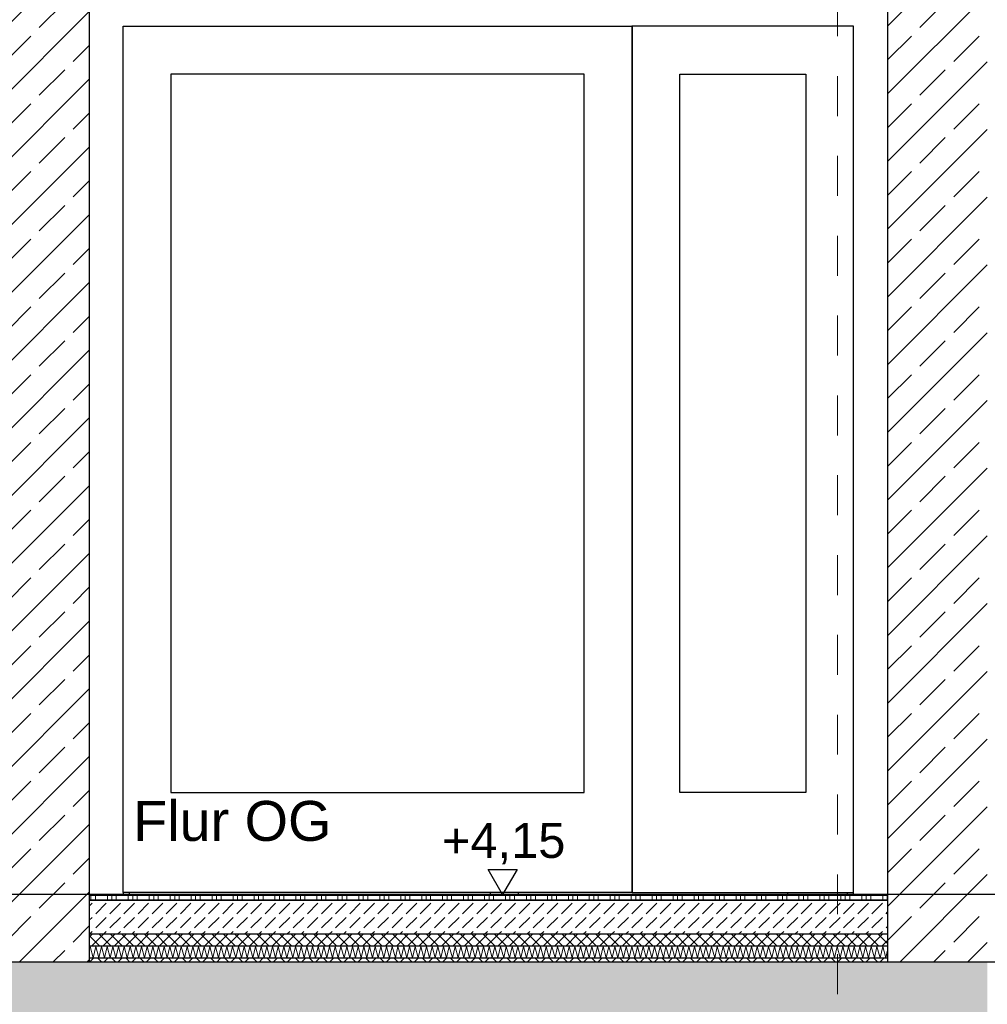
# Model space of a CAD drawing. Header units: metres. Extents: x -27.8 to 39.4, y -22.2 to 2.8.
# Tile 59 of 80: x 13.9 to 16.3, y -6.3 to -3.8. Entities that reach past the tile are written whole.
import ezdxf

# ---------------------------------------------------------------- set-up
doc = ezdxf.new("R2010")
doc.units = ezdxf.units.M
doc.header["$LTSCALE"] = 0.4
doc.header["$MEASUREMENT"] = 0
doc.linetypes.add('Raster', pattern=[0.2, 0.1, -0.05, 0, -0.05])
doc.layers.get('0').update_dxf_attribs({"color": 8, "lineweight": 9})
doc.layers.get('Defpoints').update_dxf_attribs({"color": 8, "lineweight": 9})
for name, color, linetype in [('Neubau_A-Decken', 8, 'Continuous'), ('Neubau_A-STB Wände', 8, 'Continuous'), ('Neubau_A-Stützen', 8, 'Continuous'), ('Neubau_A-TB Wände', 8, 'Continuous'), ('Neubau_B-Bodenaufbau', 8, 'Continuous'), ('Neubau_R-Konstruktionsraster gross', 33, 'Continuous'), ('Neubau_T-Bemaßung', 8, 'Continuous'), ('Neubau_T-Text', 8, 'Continuous')]:
    doc.layers.add(name, color=color, linetype=linetype)
doc.styles.add('ERSTELLTER_STIL_2', font='arial.ttf')
doc.dimstyles.new('ERSTELLTER_STIL__1', dxfattribs={"dimtxt": 0.0875, "dimasz": 0.059375, "dimexe": 0.18, "dimexo": 0.0625, "dimgap": 0, "dimtad": 1, "dimzin": 0, "dimdsep": 46, "dimtxsty": 'ERSTELLTER_STIL_2', "dimblk": 'ARROWHEAD_6', "dimblk1": 'ARROWHEAD_6', "dimblk2": 'ARROWHEAD_6', "dimcen": 0.09, "dimclrd": 7, "dimclre": 7, "dimclrt": 7, "dimazin": 0, "dimtfac": 1, "dimtdec": 4, "dimtmove": 0, "dimatfit": 3, "dimfxl": 1, "dimtolj": 1, "dimtzin": 0, "dimarcsym": 0})
pattern_1 = [(45, (388.31789, -10.175), (-0.084852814, 0.084852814), []), (45, (388.27546, -10.13257), (-0.084852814, 0.084852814), [0.09, -0.03])]

# ---------------------------------------------------------------- blocks, each defined once
blk = doc.blocks.new('ARROWHEAD_6')
at = {"color": 0, "linetype": 'Continuous', "lineweight": 0}
for p, q in [((-0.5, -0.5), (0.5, 0.5)), ((0, 0), (-1, 0))]:
    blk.add_line(p, q, dxfattribs=at)
blk = doc.blocks.new('*D387')
at = {"layer": 'Defpoints', "color": 0, "linetype": 'Continuous', "transparency": 16777216}
for p in [(11.1831, -6.195), (23.73, -6.195), (23.73, -6.495)]:
    blk.add_point(p, dxfattribs=at)
at = {"layer": 'Neubau_T-Bemaßung', "linetype": 'Continuous', "lineweight": -2, "transparency": 16777216}
for p, q in [((11.1831, -6.1356), (11.1831, -6.0763)), ((23.6675, -6.195), (11.0031, -6.195)), ((11.1831, -6.195), (11.1831, -6.2317)), ((11.1831, -6.495), (11.1831, -6.4586)), ((23.6675, -6.495), (11.0031, -6.495)), ((11.1831, -6.5544), (11.1831, -6.6138))]:
    blk.add_line(p, q, dxfattribs=at)
at = {"layer": 'Neubau_T-Bemaßung', "linetype": 'Continuous', "lineweight": -2, "transparency": 16777216, "xscale": 0.059375, "yscale": 0.059375, "zscale": 0.059375}
for p, rotation in [((11.1831, -6.195), 270), ((11.1831, -6.495), 90)]:
    blk.add_blockref('ARROWHEAD_6', p, dxfattribs=dict(at, rotation=rotation))
at = {"layer": 'Neubau_T-Bemaßung', "linetype": 'Continuous', "transparency": 16777216, "insert": (11.1831, -6.3451), "char_height": 0.0875, "attachment_point": 5, "rotation": 90, "style": 'ERSTELLTER_STIL_2'}
blk.add_mtext('\\A1;0.30', dxfattribs=at)
blk = doc.blocks.new('*D388')
at = {"layer": 'Defpoints', "color": 0, "linetype": 'Continuous', "transparency": 16777216}
for p in [(11.0695, -6.025), (33.092, -6.025), (23.73, -6.195)]:
    blk.add_point(p, dxfattribs=at)
at = {"layer": 'Neubau_T-Bemaßung', "linetype": 'Continuous', "lineweight": -2, "transparency": 16777216}
for p, q in [((11.0695, -6.025), (11.0695, -5.9272)), ((33.0295, -6.025), (10.8895, -6.025)), ((11.0695, -6.1356), (11.0695, -6.0844)), ((23.6675, -6.195), (10.8895, -6.195))]:
    blk.add_line(p, q, dxfattribs=at)
at = {"layer": 'Neubau_T-Bemaßung', "linetype": 'Continuous', "lineweight": -2, "transparency": 16777216, "xscale": 0.059375, "yscale": 0.059375, "zscale": 0.059375}
for p, rotation in [((11.0695, -6.025), 90), ((11.0695, -6.195), 270)]:
    blk.add_blockref('ARROWHEAD_6', p, dxfattribs=dict(at, rotation=rotation))
at = {"layer": 'Neubau_T-Bemaßung', "linetype": 'Continuous', "transparency": 16777216, "insert": (11.1831, -5.9272), "char_height": 0.0875, "attachment_point": 5, "rotation": 90, "style": 'ERSTELLTER_STIL_2'}
blk.add_mtext('\\A1;0.17', dxfattribs=at)
blk = doc.blocks.new('*D389')
at = {"layer": 'Defpoints', "color": 0, "linetype": 'Continuous', "transparency": 16777216}
for p in [(10.98, -3.525), (11.1831, -3.525), (33.092, -6.025)]:
    blk.add_point(p, dxfattribs=at)
at = {"layer": 'Neubau_T-Bemaßung', "linetype": 'Continuous', "lineweight": -2, "transparency": 16777216}
for p, q in [((11.0425, -3.525), (11.3631, -3.525)), ((11.1831, -3.5844), (11.1831, -4.6643)), ((11.1831, -5.9656), (11.1831, -4.8927)), ((33.0295, -6.025), (11.0031, -6.025))]:
    blk.add_line(p, q, dxfattribs=at)
at = {"layer": 'Neubau_T-Bemaßung', "linetype": 'Continuous', "lineweight": -2, "transparency": 16777216, "xscale": 0.059375, "yscale": 0.059375, "zscale": 0.059375}
for p, rotation in [((11.1831, -3.525), 90), ((11.1831, -6.025), 270)]:
    blk.add_blockref('ARROWHEAD_6', p, dxfattribs=dict(at, rotation=rotation))
at = {"layer": 'Neubau_T-Bemaßung', "linetype": 'Continuous', "transparency": 16777216, "insert": (11.1831, -4.7785), "char_height": 0.0875, "attachment_point": 5, "rotation": 90, "style": 'ERSTELLTER_STIL_2'}
blk.add_mtext('\\A1;2.50', dxfattribs=at)
blk = doc.blocks.new('*D399')
at = {"layer": 'Defpoints', "color": 0, "linetype": 'Continuous', "transparency": 16777216}
for p in [(11.5331, -6.195), (23.73, -6.195), (23.73, -6.495)]:
    blk.add_point(p, dxfattribs=at)
at = {"layer": 'Neubau_T-Bemaßung', "linetype": 'Continuous', "lineweight": -2, "transparency": 16777216}
for p, q in [((11.5331, -6.1356), (11.5331, -6.0763)), ((23.6675, -6.195), (11.3531, -6.195)), ((11.5331, -6.195), (11.5331, -6.2317)), ((11.5331, -6.495), (11.5331, -6.4586)), ((23.6675, -6.495), (11.3531, -6.495)), ((11.5331, -6.5544), (11.5331, -6.6138))]:
    blk.add_line(p, q, dxfattribs=at)
at = {"layer": 'Neubau_T-Bemaßung', "linetype": 'Continuous', "lineweight": -2, "transparency": 16777216, "xscale": 0.059375, "yscale": 0.059375, "zscale": 0.059375}
for p, rotation in [((11.5331, -6.195), 270), ((11.5331, -6.495), 90)]:
    blk.add_blockref('ARROWHEAD_6', p, dxfattribs=dict(at, rotation=rotation))
at = {"layer": 'Neubau_T-Bemaßung', "linetype": 'Continuous', "transparency": 16777216, "insert": (11.5331, -6.3451), "char_height": 0.0875, "attachment_point": 5, "rotation": 90, "style": 'ERSTELLTER_STIL_2'}
blk.add_mtext('\\A1;0.30', dxfattribs=at)
blk = doc.blocks.new('*D400')
at = {"layer": 'Defpoints', "color": 0, "linetype": 'Continuous', "transparency": 16777216}
for p in [(11.5331, -2.695), (23.5, -2.695), (23.73, -6.195)]:
    blk.add_point(p, dxfattribs=at)
at = {"layer": 'Neubau_T-Bemaßung', "linetype": 'Continuous', "lineweight": -2, "transparency": 16777216}
for p, q in [((23.4375, -2.695), (11.3531, -2.695)), ((11.5331, -2.7544), (11.5331, -4.335)), ((11.5331, -6.1356), (11.5331, -4.562)), ((23.6675, -6.195), (11.3531, -6.195))]:
    blk.add_line(p, q, dxfattribs=at)
at = {"layer": 'Neubau_T-Bemaßung', "linetype": 'Continuous', "lineweight": -2, "transparency": 16777216, "xscale": 0.059375, "yscale": 0.059375, "zscale": 0.059375}
for p, rotation in [((11.5331, -2.695), 90), ((11.5331, -6.195), 270)]:
    blk.add_blockref('ARROWHEAD_6', p, dxfattribs=dict(at, rotation=rotation))
at = {"layer": 'Neubau_T-Bemaßung', "linetype": 'Continuous', "transparency": 16777216, "insert": (11.5331, -4.4485), "char_height": 0.0875, "attachment_point": 5, "rotation": 90, "style": 'ERSTELLTER_STIL_2'}
blk.add_mtext('\\A1;3.50', dxfattribs=at)
blk = doc.blocks.new('*D409')
at = {"layer": 'Defpoints', "color": 0, "linetype": 'Continuous', "transparency": 16777216}
for p in [(1.5934, -6.195), (23.73, -6.195), (23.73, -6.495)]:
    blk.add_point(p, dxfattribs=at)
at = {"layer": 'Neubau_T-Bemaßung', "linetype": 'Continuous', "lineweight": -2, "transparency": 16777216}
for p, q in [((1.5934, -6.1356), (1.5934, -6.0763)), ((23.6675, -6.195), (1.4134, -6.195)), ((1.5934, -6.195), (1.5934, -6.2317)), ((1.5934, -6.495), (1.5934, -6.4586)), ((23.6675, -6.495), (1.4134, -6.495)), ((1.5934, -6.5544), (1.5934, -6.6138))]:
    blk.add_line(p, q, dxfattribs=at)
at = {"layer": 'Neubau_T-Bemaßung', "linetype": 'Continuous', "lineweight": -2, "transparency": 16777216, "xscale": 0.059375, "yscale": 0.059375, "zscale": 0.059375}
for p, rotation in [((1.5934, -6.195), 270), ((1.5934, -6.495), 90)]:
    blk.add_blockref('ARROWHEAD_6', p, dxfattribs=dict(at, rotation=rotation))
at = {"layer": 'Neubau_T-Bemaßung', "linetype": 'Continuous', "transparency": 16777216, "insert": (1.5934, -6.3451), "char_height": 0.0875, "attachment_point": 5, "rotation": 90, "style": 'ERSTELLTER_STIL_2'}
blk.add_mtext('\\A1;0.30', dxfattribs=at)
blk = doc.blocks.new('*D410')
at = {"layer": 'Defpoints', "color": 0, "linetype": 'Continuous', "transparency": 16777216}
for p in [(1.4798, -6.025), (33.092, -6.025), (23.73, -6.195)]:
    blk.add_point(p, dxfattribs=at)
at = {"layer": 'Neubau_T-Bemaßung', "linetype": 'Continuous', "lineweight": -2, "transparency": 16777216}
for p, q in [((1.4798, -6.025), (1.4798, -5.9272)), ((33.0295, -6.025), (1.2998, -6.025)), ((1.4798, -6.1356), (1.4798, -6.0844)), ((23.6675, -6.195), (1.2998, -6.195))]:
    blk.add_line(p, q, dxfattribs=at)
at = {"layer": 'Neubau_T-Bemaßung', "linetype": 'Continuous', "lineweight": -2, "transparency": 16777216, "xscale": 0.059375, "yscale": 0.059375, "zscale": 0.059375}
for p, rotation in [((1.4798, -6.025), 90), ((1.4798, -6.195), 270)]:
    blk.add_blockref('ARROWHEAD_6', p, dxfattribs=dict(at, rotation=rotation))
at = {"layer": 'Neubau_T-Bemaßung', "linetype": 'Continuous', "transparency": 16777216, "insert": (1.5934, -5.9272), "char_height": 0.0875, "attachment_point": 5, "rotation": 90, "style": 'ERSTELLTER_STIL_2'}
blk.add_mtext('\\A1;0.17', dxfattribs=at)
blk = doc.blocks.new('*D411')
at = {"layer": 'Defpoints', "color": 0, "linetype": 'Continuous', "transparency": 16777216}
for p in [(1.5934, -3.025), (8.0525, -3.025), (33.092, -6.025)]:
    blk.add_point(p, dxfattribs=at)
at = {"layer": 'Neubau_T-Bemaßung', "linetype": 'Continuous', "lineweight": -2, "transparency": 16777216}
for p, q in [((7.99, -3.025), (1.4134, -3.025)), ((1.5934, -3.0844), (1.5934, -4.415)), ((1.5934, -5.9656), (1.5934, -4.642)), ((33.0295, -6.025), (1.4134, -6.025))]:
    blk.add_line(p, q, dxfattribs=at)
at = {"layer": 'Neubau_T-Bemaßung', "linetype": 'Continuous', "lineweight": -2, "transparency": 16777216, "xscale": 0.059375, "yscale": 0.059375, "zscale": 0.059375}
for p, rotation in [((1.5934, -3.025), 90), ((1.5934, -6.025), 270)]:
    blk.add_blockref('ARROWHEAD_6', p, dxfattribs=dict(at, rotation=rotation))
at = {"layer": 'Neubau_T-Bemaßung', "linetype": 'Continuous', "transparency": 16777216, "insert": (1.5934, -4.5285), "char_height": 0.0875, "attachment_point": 5, "rotation": 90, "style": 'ERSTELLTER_STIL_2'}
blk.add_mtext('\\A1;3.00', dxfattribs=at)
blk = doc.blocks.new('*D419')
at = {"layer": 'Defpoints', "color": 0, "linetype": 'Continuous', "transparency": 16777216}
for p in [(1.9434, -6.195), (23.73, -6.195), (23.73, -6.495)]:
    blk.add_point(p, dxfattribs=at)
at = {"layer": 'Neubau_T-Bemaßung', "linetype": 'Continuous', "lineweight": -2, "transparency": 16777216}
for p, q in [((1.9434, -6.1356), (1.9434, -6.0763)), ((23.6675, -6.195), (1.7634, -6.195)), ((1.9434, -6.195), (1.9434, -6.2317)), ((1.9434, -6.495), (1.9434, -6.4586)), ((23.6675, -6.495), (1.7634, -6.495)), ((1.9434, -6.5544), (1.9434, -6.6138))]:
    blk.add_line(p, q, dxfattribs=at)
at = {"layer": 'Neubau_T-Bemaßung', "linetype": 'Continuous', "lineweight": -2, "transparency": 16777216, "xscale": 0.059375, "yscale": 0.059375, "zscale": 0.059375}
for p, rotation in [((1.9434, -6.195), 270), ((1.9434, -6.495), 90)]:
    blk.add_blockref('ARROWHEAD_6', p, dxfattribs=dict(at, rotation=rotation))
at = {"layer": 'Neubau_T-Bemaßung', "linetype": 'Continuous', "transparency": 16777216, "insert": (1.9434, -6.3451), "char_height": 0.0875, "attachment_point": 5, "rotation": 90, "style": 'ERSTELLTER_STIL_2'}
blk.add_mtext('\\A1;0.30', dxfattribs=at)
blk = doc.blocks.new('*D420')
at = {"layer": 'Defpoints', "color": 0, "linetype": 'Continuous', "transparency": 16777216}
for p in [(1.9434, -2.695), (23.5, -2.695), (23.73, -6.195)]:
    blk.add_point(p, dxfattribs=at)
at = {"layer": 'Neubau_T-Bemaßung', "linetype": 'Continuous', "lineweight": -2, "transparency": 16777216}
for p, q in [((23.4375, -2.695), (1.7634, -2.695)), ((1.9434, -2.7544), (1.9434, -4.335)), ((1.9434, -6.1356), (1.9434, -4.562)), ((23.6675, -6.195), (1.7634, -6.195))]:
    blk.add_line(p, q, dxfattribs=at)
at = {"layer": 'Neubau_T-Bemaßung', "linetype": 'Continuous', "lineweight": -2, "transparency": 16777216, "xscale": 0.059375, "yscale": 0.059375, "zscale": 0.059375}
for p, rotation in [((1.9434, -2.695), 90), ((1.9434, -6.195), 270)]:
    blk.add_blockref('ARROWHEAD_6', p, dxfattribs=dict(at, rotation=rotation))
at = {"layer": 'Neubau_T-Bemaßung', "linetype": 'Continuous', "transparency": 16777216, "insert": (1.9434, -4.4485), "char_height": 0.0875, "attachment_point": 5, "rotation": 90, "style": 'ERSTELLTER_STIL_2'}
blk.add_mtext('\\A1;3.50', dxfattribs=at)

msp = doc.modelspace()

# ---------------------------------------------------------------- hatches: boundary and pattern name
at = {"layer": 'Neubau_A-Decken', "linetype": 'Continuous'}
h = msp.add_hatch(dxfattribs=at)
h.set_pattern_fill('BETON__STAHLBETON_0001', color=256, style=0, pattern_type=2)
h.set_pattern_definition(pattern_1)
h.paths.add_polyline_path([(-0.125, -6.495), (16.28, -6.495), (16.28, -6.195), (-0.125, -6.195)])
at = {"layer": 'Neubau_A-STB Wände', "linetype": 'Continuous'}
h = msp.add_hatch(dxfattribs=at)
h.set_pattern_fill('BETON__STAHLBETON_0001', color=256, style=0, pattern_type=2)
h.set_pattern_definition(pattern_1)
h.paths.add_polyline_path([(14.03, -2.695), (13.78, -2.695), (13.78, -6.195), (14.03, -6.195)])
h = msp.add_hatch(dxfattribs=at)
h.set_pattern_fill('BETON__STAHLBETON_0001', color=256, style=0, pattern_type=2)
h.set_pattern_definition(pattern_1)
h.paths.add_polyline_path([(16.28, -2.695), (16.03, -2.695), (16.03, -6.195), (16.28, -6.195)])
at = {"layer": 'Neubau_B-Bodenaufbau', "linetype": 'Continuous'}
h = msp.add_hatch(dxfattribs=at)
h.set_pattern_fill('BETON__UNBEWEHRT_0001', color=256, style=0, pattern_type=2)
h.set_pattern_definition([(45, (388.31789, -10.175), (-0.035355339, 0.035355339), [0.0375, -0.0125]), (45, (388.31789, -10.139645), (-0.035355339, 0.035355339), [0.0375, -0.0125])])
h.paths.add_polyline_path([(14.03, -6.04), (14.03, -6.125), (16.03, -6.125), (16.03, -6.04)])
h = msp.add_hatch(dxfattribs=at)
h.set_pattern_fill('DÄMMUNG__HART_2_0001', color=256, style=0, pattern_type=2)
h.set_pattern_definition([(45, (388.31789, -10.175), (-0.0141421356, 0.0141421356), []), (135, (388.31789, -10.175), (0.0141421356, 0.0141421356), [])])
h.paths.add_polyline_path([(14.03, -6.125), (14.03, -6.155), (16.03, -6.155), (16.03, -6.125)])
h = msp.add_hatch(dxfattribs=at)
h.set_pattern_fill('GUßASPHALT_0001', color=256, style=0, pattern_type=2)
h.set_pattern_definition([(45, (388.31789, -10.175), (-0.0176776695, 0.0176776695), []), (135, (388.31789, -10.175), (0.0176776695, 0.0176776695), [])])
h.paths.add_polyline_path([(14.03, -6.195), (16.03, -6.195), (16.03, -6.185), (14.03, -6.185)])

# ---------------------------------------------------------------- linework, layer by layer
at = {"layer": 'Neubau_A-Decken', "linetype": 'Continuous'}
msp.add_line((16.03, -6.195), (14.03, -6.195), dxfattribs=at)
at = {"layer": 'Neubau_A-STB Wände', "linetype": 'Continuous'}
for p, q in [((14.03, -3.025), (14.03, -6.025)), ((16.03, -3.025), (16.03, -6.025))]:
    msp.add_line(p, q, dxfattribs=at)
at = {"layer": 'Neubau_A-STB Wände', "linetype": 'Continuous', "flags": 128}
for points in [[(14.03, -6.025), (14.03, -6.04), (14.03, -6.125), (14.03, -6.155), (14.03, -6.185), (14.03, -6.195)], [(16.03, -6.025), (16.03, -6.04), (16.03, -6.125), (16.03, -6.155), (16.03, -6.185), (16.03, -6.195)]]:
    msp.add_lwpolyline(points, dxfattribs=at)
at = {"layer": 'Neubau_A-Stützen', "linetype": 'Continuous'}
msp.add_line((15.78, -6.025), (15.78, -6.02), dxfattribs=at)
at = {"layer": 'Neubau_A-TB Wände', "linetype": 'Continuous'}
for p, q in [((14.1149, -6.02), (14.1149, -3.85)), ((14.1149, -3.85), (15.3898, -3.85)), ((15.3898, -3.85), (15.3898, -6.02)), ((15.3901, -3.85), (15.3898, -3.85)), ((15.3901, -3.865), (15.3898, -3.865)), ((15.945, -3.85), (15.3901, -3.85)), ((15.3901, -3.85), (15.3901, -6.02)), ((15.945, -6.02), (15.945, -3.85)), ((15.2698, -3.97), (14.2349, -3.97)), ((14.2349, -3.97), (14.2349, -5.77)), ((15.2698, -5.77), (15.2698, -3.97)), ((15.5101, -5.77), (15.5101, -3.97)), ((15.5101, -3.97), (15.825, -3.97)), ((15.825, -3.97), (15.825, -5.77)), ((14.2349, -5.77), (15.2698, -5.77)), ((15.825, -5.77), (15.5101, -5.77)), ((15.3898, -6.02), (14.1149, -6.02)), ((14.115, -6.02), (14.115, -6.025)), ((14.13, -6.02), (14.13, -6.025)), ((15.035, -6.025), (15.035, -6.02)), ((15.105, -6.02), (15.105, -6.025)), ((15.3901, -6.02), (15.945, -6.02)), ((15.93, -6.025), (15.93, -6.02)), ((15.945, -6.025), (15.945, -6.02))]:
    msp.add_line(p, q, dxfattribs=at)
at = {"layer": 'Neubau_B-Bodenaufbau', "linetype": 'Continuous'}
for p, q in [((16.03, -6.025), (14.03, -6.025)), ((16.03, -6.04), (14.03, -6.04)), ((16.03, -6.125), (14.03, -6.125)), ((16.03, -6.155), (14.03, -6.155)), ((16.03, -6.185), (14.03, -6.185))]:
    msp.add_line(p, q, dxfattribs=at)
at = {"layer": 'Neubau_B-Bodenaufbau', "linetype": 'Continuous', "lineweight": 9}
for p, q in [((14.03, -6.0275), (14.0454, -6.0275)), ((14.03, -6.0387), (14.0454, -6.0387)), ((14.0341, -6.025), (14.0341, -6.0275)), ((14.0341, -6.0275), (14.0341, -6.04)), ((14.0454, -6.025), (14.0454, -6.0275)), ((14.0454, -6.0275), (14.0979, -6.0275)), ((14.0454, -6.0275), (14.0454, -6.04)), ((14.0454, -6.0387), (14.0979, -6.0387)), ((14.0754, -6.025), (14.0754, -6.0275)), ((14.0754, -6.0275), (14.0754, -6.04)), ((14.0866, -6.025), (14.0866, -6.0275)), ((14.0866, -6.0275), (14.0866, -6.04)), ((14.0979, -6.025), (14.0979, -6.0275)), ((14.0979, -6.0275), (14.1504, -6.0275)), ((14.0979, -6.0275), (14.0979, -6.04)), ((14.0979, -6.0387), (14.1504, -6.0387)), ((14.1279, -6.025), (14.1279, -6.0275)), ((14.1279, -6.0275), (14.1279, -6.04)), ((14.1391, -6.025), (14.1391, -6.0275)), ((14.1391, -6.0275), (14.1391, -6.04)), ((14.1504, -6.025), (14.1504, -6.0275)), ((14.1504, -6.0275), (14.2029, -6.0275)), ((14.1504, -6.0275), (14.1504, -6.04)), ((14.1504, -6.0387), (14.2029, -6.0387)), ((14.1804, -6.025), (14.1804, -6.0275)), ((14.1804, -6.0275), (14.1804, -6.04)), ((14.1916, -6.025), (14.1916, -6.0275)), ((14.1916, -6.0275), (14.1916, -6.04)), ((14.2029, -6.025), (14.2029, -6.0275)), ((14.2029, -6.0275), (14.2554, -6.0275)), ((14.2029, -6.0275), (14.2029, -6.04)), ((14.2029, -6.0387), (14.2554, -6.0387)), ((14.2329, -6.025), (14.2329, -6.0275)), ((14.2329, -6.0275), (14.2329, -6.04)), ((14.2441, -6.025), (14.2441, -6.0275)), ((14.2441, -6.0275), (14.2441, -6.04)), ((14.2554, -6.025), (14.2554, -6.0275)), ((14.2554, -6.0275), (14.3079, -6.0275)), ((14.2554, -6.0275), (14.2554, -6.04)), ((14.2554, -6.0387), (14.3079, -6.0387)), ((14.2854, -6.025), (14.2854, -6.0275)), ((14.2854, -6.0275), (14.2854, -6.04)), ((14.2966, -6.025), (14.2966, -6.0275)), ((14.2966, -6.0275), (14.2966, -6.04)), ((14.3079, -6.025), (14.3079, -6.0275)), ((14.3079, -6.0275), (14.3604, -6.0275)), ((14.3079, -6.0275), (14.3079, -6.04)), ((14.3079, -6.0387), (14.3604, -6.0387)), ((14.3379, -6.025), (14.3379, -6.0275)), ((14.3379, -6.0275), (14.3379, -6.04)), ((14.3491, -6.025), (14.3491, -6.0275)), ((14.3491, -6.0275), (14.3491, -6.04)), ((14.3604, -6.025), (14.3604, -6.0275)), ((14.3604, -6.0275), (14.4129, -6.0275)), ((14.3604, -6.0275), (14.3604, -6.04)), ((14.3604, -6.0387), (14.4129, -6.0387)), ((14.3904, -6.025), (14.3904, -6.0275)), ((14.3904, -6.0275), (14.3904, -6.04)), ((14.4016, -6.025), (14.4016, -6.0275)), ((14.4016, -6.0275), (14.4016, -6.04)), ((14.4129, -6.025), (14.4129, -6.0275)), ((14.4129, -6.0275), (14.4654, -6.0275)), ((14.4129, -6.0275), (14.4129, -6.04)), ((14.4129, -6.0387), (14.4654, -6.0387)), ((14.4429, -6.025), (14.4429, -6.0275)), ((14.4429, -6.0275), (14.4429, -6.04)), ((14.4541, -6.025), (14.4541, -6.0275)), ((14.4541, -6.0275), (14.4541, -6.04)), ((14.4654, -6.025), (14.4654, -6.0275)), ((14.4654, -6.0275), (14.5179, -6.0275)), ((14.4654, -6.0275), (14.4654, -6.04)), ((14.4654, -6.0387), (14.5179, -6.0387)), ((14.4954, -6.025), (14.4954, -6.0275)), ((14.4954, -6.0275), (14.4954, -6.04)), ((14.5066, -6.025), (14.5066, -6.0275)), ((14.5066, -6.0275), (14.5066, -6.04)), ((14.5179, -6.025), (14.5179, -6.0275)), ((14.5179, -6.0275), (14.5704, -6.0275)), ((14.5179, -6.0275), (14.5179, -6.04)), ((14.5179, -6.0387), (14.5704, -6.0387)), ((14.5479, -6.025), (14.5479, -6.0275)), ((14.5479, -6.0275), (14.5479, -6.04)), ((14.5591, -6.025), (14.5591, -6.0275)), ((14.5591, -6.0275), (14.5591, -6.04)), ((14.5704, -6.025), (14.5704, -6.0275)), ((14.5704, -6.0275), (14.6229, -6.0275)), ((14.5704, -6.0275), (14.5704, -6.04)), ((14.5704, -6.0387), (14.6229, -6.0387)), ((14.6004, -6.025), (14.6004, -6.0275)), ((14.6004, -6.0275), (14.6004, -6.04)), ((14.6116, -6.025), (14.6116, -6.0275)), ((14.6116, -6.0275), (14.6116, -6.04)), ((14.6229, -6.025), (14.6229, -6.0275)), ((14.6229, -6.0275), (14.6754, -6.0275)), ((14.6229, -6.0275), (14.6229, -6.04)), ((14.6229, -6.0387), (14.6754, -6.0387)), ((14.6529, -6.025), (14.6529, -6.0275)), ((14.6529, -6.0275), (14.6529, -6.04)), ((14.6641, -6.025), (14.6641, -6.0275)), ((14.6641, -6.0275), (14.6641, -6.04)), ((14.6754, -6.025), (14.6754, -6.0275)), ((14.6754, -6.0275), (14.7279, -6.0275)), ((14.6754, -6.0275), (14.6754, -6.04)), ((14.6754, -6.0387), (14.7279, -6.0387)), ((14.7054, -6.025), (14.7054, -6.0275)), ((14.7054, -6.0275), (14.7054, -6.04)), ((14.7166, -6.025), (14.7166, -6.0275)), ((14.7166, -6.0275), (14.7166, -6.04)), ((14.7279, -6.025), (14.7279, -6.0275)), ((14.7279, -6.0275), (14.7804, -6.0275)), ((14.7279, -6.0275), (14.7279, -6.04)), ((14.7279, -6.0387), (14.7804, -6.0387)), ((14.7579, -6.025), (14.7579, -6.0275)), ((14.7579, -6.0275), (14.7579, -6.04)), ((14.7691, -6.025), (14.7691, -6.0275)), ((14.7691, -6.0275), (14.7691, -6.04)), ((14.7804, -6.025), (14.7804, -6.0275)), ((14.7804, -6.0275), (14.8329, -6.0275)), ((14.7804, -6.0275), (14.7804, -6.04)), ((14.7804, -6.0387), (14.8329, -6.0387)), ((14.8104, -6.025), (14.8104, -6.0275)), ((14.8104, -6.0275), (14.8104, -6.04)), ((14.8216, -6.025), (14.8216, -6.0275)), ((14.8216, -6.0275), (14.8216, -6.04)), ((14.8329, -6.025), (14.8329, -6.0275)), ((14.8329, -6.0275), (14.8854, -6.0275)), ((14.8329, -6.0275), (14.8329, -6.04)), ((14.8329, -6.0387), (14.8854, -6.0387)), ((14.8629, -6.025), (14.8629, -6.0275)), ((14.8629, -6.0275), (14.8629, -6.04)), ((14.8741, -6.025), (14.8741, -6.0275)), ((14.8741, -6.0275), (14.8741, -6.04)), ((14.8854, -6.025), (14.8854, -6.0275)), ((14.8854, -6.0275), (14.9379, -6.0275)), ((14.8854, -6.0275), (14.8854, -6.04)), ((14.8854, -6.0387), (14.9379, -6.0387)), ((14.9154, -6.025), (14.9154, -6.0275)), ((14.9154, -6.0275), (14.9154, -6.04)), ((14.9266, -6.025), (14.9266, -6.0275)), ((14.9266, -6.0275), (14.9266, -6.04)), ((14.9379, -6.025), (14.9379, -6.0275)), ((14.9379, -6.0275), (14.9904, -6.0275)), ((14.9379, -6.0275), (14.9379, -6.04)), ((14.9379, -6.0387), (14.9904, -6.0387)), ((14.9679, -6.025), (14.9679, -6.0275)), ((14.9679, -6.0275), (14.9679, -6.04)), ((14.9791, -6.025), (14.9791, -6.0275)), ((14.9791, -6.0275), (14.9791, -6.04)), ((14.9904, -6.025), (14.9904, -6.0275)), ((14.9904, -6.0275), (15.0429, -6.0275)), ((14.9904, -6.0275), (14.9904, -6.04)), ((14.9904, -6.0387), (15.0429, -6.0387)), ((15.0204, -6.025), (15.0204, -6.0275)), ((15.0204, -6.0275), (15.0204, -6.04)), ((15.0316, -6.025), (15.0316, -6.0275)), ((15.0316, -6.0275), (15.0316, -6.04)), ((15.0429, -6.025), (15.0429, -6.0275)), ((15.0429, -6.0275), (15.0954, -6.0275)), ((15.0429, -6.0275), (15.0429, -6.04)), ((15.0429, -6.0387), (15.0954, -6.0387)), ((15.0729, -6.025), (15.0729, -6.0275)), ((15.0729, -6.0275), (15.0729, -6.04)), ((15.0841, -6.025), (15.0841, -6.0275)), ((15.0841, -6.0275), (15.0841, -6.04)), ((15.0954, -6.025), (15.0954, -6.0275)), ((15.0954, -6.0275), (15.1479, -6.0275)), ((15.0954, -6.0275), (15.0954, -6.04)), ((15.0954, -6.0387), (15.1479, -6.0387)), ((15.1254, -6.025), (15.1254, -6.0275)), ((15.1254, -6.0275), (15.1254, -6.04)), ((15.1366, -6.025), (15.1366, -6.0275)), ((15.1366, -6.0275), (15.1366, -6.04)), ((15.1479, -6.025), (15.1479, -6.0275)), ((15.1479, -6.0275), (15.2004, -6.0275)), ((15.1479, -6.0275), (15.1479, -6.04)), ((15.1479, -6.0387), (15.2004, -6.0387)), ((15.1779, -6.025), (15.1779, -6.0275)), ((15.1779, -6.0275), (15.1779, -6.04)), ((15.1891, -6.025), (15.1891, -6.0275)), ((15.1891, -6.0275), (15.1891, -6.04)), ((15.2004, -6.025), (15.2004, -6.0275)), ((15.2004, -6.0275), (15.2529, -6.0275)), ((15.2004, -6.0275), (15.2004, -6.04)), ((15.2004, -6.0387), (15.2529, -6.0387)), ((15.2304, -6.025), (15.2304, -6.0275)), ((15.2304, -6.0275), (15.2304, -6.04)), ((15.2416, -6.025), (15.2416, -6.0275)), ((15.2416, -6.0275), (15.2416, -6.04)), ((15.2529, -6.025), (15.2529, -6.0275)), ((15.2529, -6.0275), (15.3054, -6.0275)), ((15.2529, -6.0275), (15.2529, -6.04)), ((15.2529, -6.0387), (15.3054, -6.0387)), ((15.2829, -6.025), (15.2829, -6.0275)), ((15.2829, -6.0275), (15.2829, -6.04)), ((15.2941, -6.025), (15.2941, -6.0275)), ((15.2941, -6.0275), (15.2941, -6.04)), ((15.3054, -6.025), (15.3054, -6.0275)), ((15.3054, -6.0275), (15.3579, -6.0275)), ((15.3054, -6.0275), (15.3054, -6.04)), ((15.3054, -6.0387), (15.3579, -6.0387)), ((15.3354, -6.025), (15.3354, -6.0275)), ((15.3354, -6.0275), (15.3354, -6.04)), ((15.3466, -6.025), (15.3466, -6.0275)), ((15.3466, -6.0275), (15.3466, -6.04)), ((15.3579, -6.025), (15.3579, -6.0275)), ((15.3579, -6.0275), (15.4104, -6.0275)), ((15.3579, -6.0275), (15.3579, -6.04)), ((15.3579, -6.0387), (15.4104, -6.0387)), ((15.3879, -6.025), (15.3879, -6.0275)), ((15.3879, -6.0275), (15.3879, -6.04)), ((15.3991, -6.025), (15.3991, -6.0275)), ((15.3991, -6.0275), (15.3991, -6.04)), ((15.4104, -6.025), (15.4104, -6.0275)), ((15.4104, -6.0275), (15.4629, -6.0275)), ((15.4104, -6.0275), (15.4104, -6.04)), ((15.4104, -6.0387), (15.4629, -6.0387)), ((15.4404, -6.025), (15.4404, -6.0275)), ((15.4404, -6.0275), (15.4404, -6.04)), ((15.4516, -6.025), (15.4516, -6.0275)), ((15.4516, -6.0275), (15.4516, -6.04)), ((15.4629, -6.025), (15.4629, -6.0275)), ((15.4629, -6.0275), (15.5154, -6.0275)), ((15.4629, -6.0275), (15.4629, -6.04)), ((15.4629, -6.0387), (15.5154, -6.0387)), ((15.4929, -6.025), (15.4929, -6.0275)), ((15.4929, -6.0275), (15.4929, -6.04)), ((15.5041, -6.025), (15.5041, -6.0275)), ((15.5041, -6.0275), (15.5041, -6.04)), ((15.5154, -6.025), (15.5154, -6.0275)), ((15.5154, -6.0275), (15.5679, -6.0275)), ((15.5154, -6.0275), (15.5154, -6.04)), ((15.5154, -6.0387), (15.5679, -6.0387)), ((15.5454, -6.025), (15.5454, -6.0275)), ((15.5454, -6.0275), (15.5454, -6.04)), ((15.5566, -6.025), (15.5566, -6.0275)), ((15.5566, -6.0275), (15.5566, -6.04)), ((15.5679, -6.025), (15.5679, -6.0275)), ((15.5679, -6.0275), (15.6204, -6.0275)), ((15.5679, -6.0275), (15.5679, -6.04)), ((15.5679, -6.0387), (15.6204, -6.0387)), ((15.5979, -6.025), (15.5979, -6.0275)), ((15.5979, -6.0275), (15.5979, -6.04)), ((15.6091, -6.025), (15.6091, -6.0275)), ((15.6091, -6.0275), (15.6091, -6.04)), ((15.6204, -6.025), (15.6204, -6.0275)), ((15.6204, -6.0275), (15.6729, -6.0275)), ((15.6204, -6.0275), (15.6204, -6.04)), ((15.6204, -6.0387), (15.6729, -6.0387)), ((15.6504, -6.025), (15.6504, -6.0275)), ((15.6504, -6.0275), (15.6504, -6.04)), ((15.6616, -6.025), (15.6616, -6.0275)), ((15.6616, -6.0275), (15.6616, -6.04)), ((15.6729, -6.025), (15.6729, -6.0275)), ((15.6729, -6.0275), (15.7254, -6.0275)), ((15.6729, -6.0275), (15.6729, -6.04)), ((15.6729, -6.0387), (15.7254, -6.0387)), ((15.7029, -6.025), (15.7029, -6.0275)), ((15.7029, -6.0275), (15.7029, -6.04)), ((15.7141, -6.025), (15.7141, -6.0275)), ((15.7141, -6.0275), (15.7141, -6.04)), ((15.7254, -6.025), (15.7254, -6.0275)), ((15.7254, -6.0275), (15.7779, -6.0275)), ((15.7254, -6.0275), (15.7254, -6.04)), ((15.7254, -6.0387), (15.7779, -6.0387)), ((15.7554, -6.025), (15.7554, -6.0275)), ((15.7554, -6.0275), (15.7554, -6.04)), ((15.7666, -6.025), (15.7666, -6.0275)), ((15.7666, -6.0275), (15.7666, -6.04)), ((15.7779, -6.025), (15.7779, -6.0275)), ((15.7779, -6.0275), (15.8304, -6.0275)), ((15.7779, -6.0275), (15.7779, -6.04)), ((15.7779, -6.0387), (15.8304, -6.0387)), ((15.8079, -6.025), (15.8079, -6.0275)), ((15.8079, -6.0275), (15.8079, -6.04)), ((15.8191, -6.025), (15.8191, -6.0275)), ((15.8191, -6.0275), (15.8191, -6.04)), ((15.8304, -6.025), (15.8304, -6.0275)), ((15.8304, -6.0275), (15.8829, -6.0275)), ((15.8304, -6.0275), (15.8304, -6.04)), ((15.8304, -6.0387), (15.8829, -6.0387)), ((15.8604, -6.025), (15.8604, -6.0275)), ((15.8604, -6.0275), (15.8604, -6.04)), ((15.8716, -6.025), (15.8716, -6.0275)), ((15.8716, -6.0275), (15.8716, -6.04)), ((15.8829, -6.025), (15.8829, -6.0275)), ((15.8829, -6.0275), (15.9354, -6.0275)), ((15.8829, -6.0275), (15.8829, -6.04)), ((15.8829, -6.0387), (15.9354, -6.0387)), ((15.9129, -6.025), (15.9129, -6.0275)), ((15.9129, -6.0275), (15.9129, -6.04)), ((15.9241, -6.025), (15.9241, -6.0275)), ((15.9241, -6.0275), (15.9241, -6.04)), ((15.9354, -6.025), (15.9354, -6.0275)), ((15.9354, -6.0275), (15.9879, -6.0275)), ((15.9354, -6.0275), (15.9354, -6.04)), ((15.9354, -6.0387), (15.9879, -6.0387)), ((15.9654, -6.025), (15.9654, -6.0275)), ((15.9654, -6.0275), (15.9654, -6.04)), ((15.9766, -6.025), (15.9766, -6.0275)), ((15.9766, -6.0275), (15.9766, -6.04)), ((15.9879, -6.025), (15.9879, -6.0275)), ((15.9879, -6.0275), (16.03, -6.0275)), ((15.9879, -6.0275), (15.9879, -6.04)), ((15.9879, -6.0387), (16.03, -6.0387)), ((16.0179, -6.025), (16.0179, -6.0275)), ((16.0179, -6.0275), (16.0179, -6.04)), ((16.0291, -6.025), (16.0291, -6.0275)), ((16.0291, -6.0275), (16.0291, -6.04)), ((14.03, -6.1651), (14.0322, -6.1557)), ((14.0322, -6.1557), (14.0398, -6.1843)), ((14.0398, -6.1843), (14.0465, -6.1557)), ((14.0465, -6.1557), (14.0541, -6.1843)), ((14.0541, -6.1843), (14.0607, -6.1557)), ((14.0607, -6.1557), (14.0684, -6.1843)), ((14.0684, -6.1843), (14.075, -6.1557)), ((14.075, -6.1557), (14.0827, -6.1843)), ((14.0827, -6.1843), (14.0893, -6.1557)), ((14.0893, -6.1557), (14.097, -6.1843)), ((14.097, -6.1843), (14.1036, -6.1557)), ((14.1036, -6.1557), (14.1113, -6.1843)), ((14.1113, -6.1843), (14.1179, -6.1557)), ((14.1179, -6.1557), (14.1255, -6.1843)), ((14.1255, -6.1843), (14.1322, -6.1557)), ((14.1322, -6.1557), (14.1398, -6.1843)), ((14.1398, -6.1843), (14.1465, -6.1557)), ((14.1465, -6.1557), (14.1541, -6.1843)), ((14.1541, -6.1843), (14.1607, -6.1557)), ((14.1607, -6.1557), (14.1684, -6.1843)), ((14.1684, -6.1843), (14.175, -6.1557)), ((14.175, -6.1557), (14.1827, -6.1843)), ((14.1827, -6.1843), (14.1893, -6.1557)), ((14.1893, -6.1557), (14.197, -6.1843)), ((14.197, -6.1843), (14.2036, -6.1557)), ((14.2036, -6.1557), (14.2113, -6.1843)), ((14.2113, -6.1843), (14.2179, -6.1557)), ((14.2179, -6.1557), (14.2255, -6.1843)), ((14.2255, -6.1843), (14.2322, -6.1557)), ((14.2322, -6.1557), (14.2398, -6.1843)), ((14.2398, -6.1843), (14.2465, -6.1557)), ((14.2465, -6.1557), (14.2541, -6.1843)), ((14.2541, -6.1843), (14.2607, -6.1557)), ((14.2607, -6.1557), (14.2684, -6.1843)), ((14.2684, -6.1843), (14.275, -6.1557)), ((14.275, -6.1557), (14.2827, -6.1843)), ((14.2827, -6.1843), (14.2893, -6.1557)), ((14.2893, -6.1557), (14.297, -6.1843)), ((14.297, -6.1843), (14.3036, -6.1557)), ((14.3036, -6.1557), (14.3113, -6.1843)), ((14.3113, -6.1843), (14.3179, -6.1557)), ((14.3179, -6.1557), (14.3255, -6.1843)), ((14.3255, -6.1843), (14.3322, -6.1557)), ((14.3322, -6.1557), (14.3398, -6.1843)), ((14.3398, -6.1843), (14.3465, -6.1557)), ((14.3465, -6.1557), (14.3541, -6.1843)), ((14.3541, -6.1843), (14.3607, -6.1557)), ((14.3607, -6.1557), (14.3684, -6.1843)), ((14.3684, -6.1843), (14.375, -6.1557)), ((14.375, -6.1557), (14.3827, -6.1843)), ((14.3827, -6.1843), (14.3893, -6.1557)), ((14.3893, -6.1557), (14.397, -6.1843)), ((14.397, -6.1843), (14.4036, -6.1557)), ((14.4036, -6.1557), (14.4113, -6.1843)), ((14.4113, -6.1843), (14.4179, -6.1557)), ((14.4179, -6.1557), (14.4255, -6.1843)), ((14.4255, -6.1843), (14.4322, -6.1557)), ((14.4322, -6.1557), (14.4398, -6.1843)), ((14.4398, -6.1843), (14.4465, -6.1557)), ((14.4465, -6.1557), (14.4541, -6.1843)), ((14.4541, -6.1843), (14.4607, -6.1557)), ((14.4607, -6.1557), (14.4684, -6.1843)), ((14.4684, -6.1843), (14.475, -6.1557)), ((14.475, -6.1557), (14.4827, -6.1843)), ((14.4827, -6.1843), (14.4893, -6.1557)), ((14.4893, -6.1557), (14.497, -6.1843)), ((14.497, -6.1843), (14.5036, -6.1557)), ((14.5036, -6.1557), (14.5113, -6.1843)), ((14.5113, -6.1843), (14.5179, -6.1557)), ((14.5179, -6.1557), (14.5255, -6.1843)), ((14.5255, -6.1843), (14.5322, -6.1557)), ((14.5322, -6.1557), (14.5398, -6.1843)), ((14.5398, -6.1843), (14.5465, -6.1557)), ((14.5465, -6.1557), (14.5541, -6.1843)), ((14.5541, -6.1843), (14.5607, -6.1557)), ((14.5607, -6.1557), (14.5684, -6.1843)), ((14.5684, -6.1843), (14.575, -6.1557)), ((14.575, -6.1557), (14.5827, -6.1843)), ((14.5827, -6.1843), (14.5893, -6.1557)), ((14.5893, -6.1557), (14.597, -6.1843)), ((14.597, -6.1843), (14.6036, -6.1557)), ((14.6036, -6.1557), (14.6113, -6.1843)), ((14.6113, -6.1843), (14.6179, -6.1557)), ((14.6179, -6.1557), (14.6255, -6.1843)), ((14.6255, -6.1843), (14.6322, -6.1557)), ((14.6322, -6.1557), (14.6398, -6.1843)), ((14.6398, -6.1843), (14.6465, -6.1557)), ((14.6465, -6.1557), (14.6541, -6.1843)), ((14.6541, -6.1843), (14.6607, -6.1557)), ((14.6607, -6.1557), (14.6684, -6.1843)), ((14.6684, -6.1843), (14.675, -6.1557)), ((14.675, -6.1557), (14.6827, -6.1843)), ((14.6827, -6.1843), (14.6893, -6.1557)), ((14.6893, -6.1557), (14.697, -6.1843)), ((14.697, -6.1843), (14.7036, -6.1557)), ((14.7036, -6.1557), (14.7113, -6.1843)), ((14.7113, -6.1843), (14.7179, -6.1557)), ((14.7179, -6.1557), (14.7255, -6.1843)), ((14.7255, -6.1843), (14.7322, -6.1557)), ((14.7322, -6.1557), (14.7398, -6.1843)), ((14.7398, -6.1843), (14.7465, -6.1557)), ((14.7465, -6.1557), (14.7541, -6.1843)), ((14.7541, -6.1843), (14.7607, -6.1557)), ((14.7607, -6.1557), (14.7684, -6.1843)), ((14.7684, -6.1843), (14.775, -6.1557)), ((14.775, -6.1557), (14.7827, -6.1843)), ((14.7827, -6.1843), (14.7893, -6.1557)), ((14.7893, -6.1557), (14.797, -6.1843)), ((14.797, -6.1843), (14.8036, -6.1557)), ((14.8036, -6.1557), (14.8113, -6.1843)), ((14.8113, -6.1843), (14.8179, -6.1557)), ((14.8179, -6.1557), (14.8255, -6.1843)), ((14.8255, -6.1843), (14.8322, -6.1557)), ((14.8322, -6.1557), (14.8398, -6.1843)), ((14.8398, -6.1843), (14.8465, -6.1557)), ((14.8465, -6.1557), (14.8541, -6.1843)), ((14.8541, -6.1843), (14.8607, -6.1557)), ((14.8607, -6.1557), (14.8684, -6.1843)), ((14.8684, -6.1843), (14.875, -6.1557)), ((14.875, -6.1557), (14.8827, -6.1843)), ((14.8827, -6.1843), (14.8893, -6.1557)), ((14.8893, -6.1557), (14.897, -6.1843)), ((14.897, -6.1843), (14.9036, -6.1557)), ((14.9036, -6.1557), (14.9113, -6.1843)), ((14.9113, -6.1843), (14.9179, -6.1557)), ((14.9179, -6.1557), (14.9255, -6.1843)), ((14.9255, -6.1843), (14.9322, -6.1557)), ((14.9322, -6.1557), (14.9398, -6.1843)), ((14.9398, -6.1843), (14.9465, -6.1557)), ((14.9465, -6.1557), (14.9541, -6.1843)), ((14.9541, -6.1843), (14.9607, -6.1557)), ((14.9607, -6.1557), (14.9684, -6.1843)), ((14.9684, -6.1843), (14.975, -6.1557)), ((14.975, -6.1557), (14.9827, -6.1843)), ((14.9827, -6.1843), (14.9893, -6.1557)), ((14.9893, -6.1557), (14.997, -6.1843)), ((14.997, -6.1843), (15.0036, -6.1557)), ((15.0036, -6.1557), (15.0113, -6.1843)), ((15.0113, -6.1843), (15.0179, -6.1557)), ((15.0179, -6.1557), (15.0255, -6.1843)), ((15.0255, -6.1843), (15.0322, -6.1557)), ((15.0322, -6.1557), (15.0398, -6.1843)), ((15.0398, -6.1843), (15.0465, -6.1557)), ((15.0465, -6.1557), (15.0541, -6.1843)), ((15.0541, -6.1843), (15.0607, -6.1557)), ((15.0607, -6.1557), (15.0684, -6.1843)), ((15.0684, -6.1843), (15.075, -6.1557)), ((15.075, -6.1557), (15.0827, -6.1843)), ((15.0827, -6.1843), (15.0893, -6.1557)), ((15.0893, -6.1557), (15.097, -6.1843)), ((15.097, -6.1843), (15.1036, -6.1557)), ((15.1036, -6.1557), (15.1113, -6.1843)), ((15.1113, -6.1843), (15.1179, -6.1557)), ((15.1179, -6.1557), (15.1255, -6.1843)), ((15.1255, -6.1843), (15.1322, -6.1557)), ((15.1322, -6.1557), (15.1398, -6.1843)), ((15.1398, -6.1843), (15.1465, -6.1557)), ((15.1465, -6.1557), (15.1541, -6.1843)), ((15.1541, -6.1843), (15.1607, -6.1557)), ((15.1607, -6.1557), (15.1684, -6.1843)), ((15.1684, -6.1843), (15.175, -6.1557)), ((15.175, -6.1557), (15.1827, -6.1843)), ((15.1827, -6.1843), (15.1893, -6.1557)), ((15.1893, -6.1557), (15.197, -6.1843)), ((15.197, -6.1843), (15.2036, -6.1557)), ((15.2036, -6.1557), (15.2113, -6.1843)), ((15.2113, -6.1843), (15.2179, -6.1557)), ((15.2179, -6.1557), (15.2255, -6.1843)), ((15.2255, -6.1843), (15.2322, -6.1557)), ((15.2322, -6.1557), (15.2398, -6.1843)), ((15.2398, -6.1843), (15.2465, -6.1557)), ((15.2465, -6.1557), (15.2541, -6.1843)), ((15.2541, -6.1843), (15.2607, -6.1557)), ((15.2607, -6.1557), (15.2684, -6.1843)), ((15.2684, -6.1843), (15.275, -6.1557)), ((15.275, -6.1557), (15.2827, -6.1843)), ((15.2827, -6.1843), (15.2893, -6.1557)), ((15.2893, -6.1557), (15.297, -6.1843)), ((15.297, -6.1843), (15.3036, -6.1557)), ((15.3036, -6.1557), (15.3113, -6.1843)), ((15.3113, -6.1843), (15.3179, -6.1557)), ((15.3179, -6.1557), (15.3255, -6.1843)), ((15.3255, -6.1843), (15.3322, -6.1557)), ((15.3322, -6.1557), (15.3398, -6.1843)), ((15.3398, -6.1843), (15.3465, -6.1557)), ((15.3465, -6.1557), (15.3541, -6.1843)), ((15.3541, -6.1843), (15.3607, -6.1557)), ((15.3607, -6.1557), (15.3684, -6.1843)), ((15.3684, -6.1843), (15.375, -6.1557)), ((15.375, -6.1557), (15.3827, -6.1843)), ((15.3827, -6.1843), (15.3893, -6.1557)), ((15.3893, -6.1557), (15.397, -6.1843)), ((15.397, -6.1843), (15.4036, -6.1557)), ((15.4036, -6.1557), (15.4113, -6.1843)), ((15.4113, -6.1843), (15.4179, -6.1557)), ((15.4179, -6.1557), (15.4255, -6.1843)), ((15.4255, -6.1843), (15.4322, -6.1557)), ((15.4322, -6.1557), (15.4398, -6.1843)), ((15.4398, -6.1843), (15.4465, -6.1557)), ((15.4465, -6.1557), (15.4541, -6.1843)), ((15.4541, -6.1843), (15.4607, -6.1557)), ((15.4607, -6.1557), (15.4684, -6.1843)), ((15.4684, -6.1843), (15.475, -6.1557)), ((15.475, -6.1557), (15.4827, -6.1843)), ((15.4827, -6.1843), (15.4893, -6.1557)), ((15.4893, -6.1557), (15.497, -6.1843)), ((15.497, -6.1843), (15.5036, -6.1557)), ((15.5036, -6.1557), (15.5113, -6.1843)), ((15.5113, -6.1843), (15.5179, -6.1557)), ((15.5179, -6.1557), (15.5255, -6.1843)), ((15.5255, -6.1843), (15.5322, -6.1557)), ((15.5322, -6.1557), (15.5398, -6.1843)), ((15.5398, -6.1843), (15.5465, -6.1557)), ((15.5465, -6.1557), (15.5541, -6.1843)), ((15.5541, -6.1843), (15.5607, -6.1557)), ((15.5607, -6.1557), (15.5684, -6.1843)), ((15.5684, -6.1843), (15.575, -6.1557)), ((15.575, -6.1557), (15.5827, -6.1843)), ((15.5827, -6.1843), (15.5893, -6.1557)), ((15.5893, -6.1557), (15.597, -6.1843)), ((15.597, -6.1843), (15.6036, -6.1557)), ((15.6036, -6.1557), (15.6113, -6.1843)), ((15.6113, -6.1843), (15.6179, -6.1557)), ((15.6179, -6.1557), (15.6255, -6.1843)), ((15.6255, -6.1843), (15.6322, -6.1557)), ((15.6322, -6.1557), (15.6398, -6.1843)), ((15.6398, -6.1843), (15.6465, -6.1557)), ((15.6465, -6.1557), (15.6541, -6.1843)), ((15.6541, -6.1843), (15.6607, -6.1557)), ((15.6607, -6.1557), (15.6684, -6.1843)), ((15.6684, -6.1843), (15.675, -6.1557)), ((15.675, -6.1557), (15.6827, -6.1843)), ((15.6827, -6.1843), (15.6893, -6.1557)), ((15.6893, -6.1557), (15.697, -6.1843)), ((15.697, -6.1843), (15.7036, -6.1557)), ((15.7036, -6.1557), (15.7113, -6.1843)), ((15.7113, -6.1843), (15.7179, -6.1557)), ((15.7179, -6.1557), (15.7255, -6.1843)), ((15.7255, -6.1843), (15.7322, -6.1557)), ((15.7322, -6.1557), (15.7398, -6.1843)), ((15.7398, -6.1843), (15.7465, -6.1557)), ((15.7465, -6.1557), (15.7541, -6.1843)), ((15.7541, -6.1843), (15.7607, -6.1557)), ((15.7607, -6.1557), (15.7684, -6.1843)), ((15.7684, -6.1843), (15.775, -6.1557)), ((15.775, -6.1557), (15.7827, -6.1843)), ((15.7827, -6.1843), (15.7893, -6.1557)), ((15.7893, -6.1557), (15.797, -6.1843)), ((15.797, -6.1843), (15.8036, -6.1557)), ((15.8036, -6.1557), (15.8113, -6.1843)), ((15.8113, -6.1843), (15.8179, -6.1557)), ((15.8179, -6.1557), (15.8255, -6.1843)), ((15.8255, -6.1843), (15.8322, -6.1557)), ((15.8322, -6.1557), (15.8398, -6.1843)), ((15.8398, -6.1843), (15.8465, -6.1557)), ((15.8465, -6.1557), (15.8541, -6.1843)), ((15.8541, -6.1843), (15.8607, -6.1557)), ((15.8607, -6.1557), (15.8684, -6.1843)), ((15.8684, -6.1843), (15.875, -6.1557)), ((15.875, -6.1557), (15.8827, -6.1843)), ((15.8827, -6.1843), (15.8893, -6.1557)), ((15.8893, -6.1557), (15.897, -6.1843)), ((15.897, -6.1843), (15.9036, -6.1557)), ((15.9036, -6.1557), (15.9113, -6.1843)), ((15.9113, -6.1843), (15.9179, -6.1557)), ((15.9179, -6.1557), (15.9255, -6.1843)), ((15.9255, -6.1843), (15.9322, -6.1557)), ((15.9322, -6.1557), (15.9398, -6.1843)), ((15.9398, -6.1843), (15.9465, -6.1557)), ((15.9465, -6.1557), (15.9541, -6.1843)), ((15.9541, -6.1843), (15.9607, -6.1557)), ((15.9607, -6.1557), (15.9684, -6.1843)), ((15.9684, -6.1843), (15.975, -6.1557)), ((15.975, -6.1557), (15.9827, -6.1843)), ((15.9827, -6.1843), (15.9893, -6.1557)), ((15.9893, -6.1557), (15.997, -6.1843)), ((15.997, -6.1843), (16.0036, -6.1557)), ((16.0036, -6.1557), (16.0113, -6.1843)), ((16.0113, -6.1843), (16.0179, -6.1557)), ((16.0179, -6.1557), (16.0255, -6.1843)), ((16.0255, -6.1843), (16.03, -6.1651))]:
    msp.add_line(p, q, dxfattribs=at)
at = {"layer": 'Neubau_R-Konstruktionsraster gross', "linetype": 'Raster', "lineweight": 9}
msp.add_line((15.905, -1.175), (15.905, -15.175), dxfattribs=at)
at = {"layer": 'Neubau_T-Bemaßung', "linetype": 'Continuous'}
for p, q in [((15.0656, -6.025), (15.0293, -5.9625)), ((15.0293, -5.9625), (15.1018, -5.9625)), ((15.1018, -5.9625), (15.0656, -6.025)), ((15.0656, -6.025), (15.0187, -6.025)), ((15.0656, -6.025), (15.1124, -6.025))]:
    msp.add_line(p, q, dxfattribs=at)

# ---------------------------------------------------------------- texts
at = {"layer": 'Neubau_T-Bemaßung', "insert": (14.9137, -5.95), "char_height": 0.0875, "attachment_point": 7, "style": 'ERSTELLTER_STIL_2'}
msp.add_mtext('\\A1;+4,15', dxfattribs=at)
at = {"layer": 'Neubau_T-Text', "linetype": 'Continuous', "insert": (14.14, -5.8924), "char_height": 0.1, "attachment_point": 7, "style": 'ERSTELLTER_STIL_2'}
msp.add_mtext('\\A1;Flur OG', dxfattribs=at)

# ---------------------------------------------------------------- dimensions: what is measured, and where the dimension line sits
at = {"layer": 'Neubau_T-Bemaßung', "linetype": 'Continuous'}
for base, p1, p2, picture, middle in [((1.9434, -2.695), (23.73, -6.195), (23.5, -2.695), '*D420', (1.9434, -4.4485)), ((11.5331, -2.695), (23.73, -6.195), (23.5, -2.695), '*D400', (11.5331, -4.4485)), ((1.5934, -3.025), (33.092, -6.025), (8.0525, -3.025), '*D411', (1.5934, -4.5285)), ((11.1831, -3.525), (33.092, -6.025), (10.98, -3.525), '*D389', (11.1831, -4.7785)), ((1.4798, -6.025), (23.73, -6.195), (33.092, -6.025), '*D410', (1.5934, -5.9272)), ((11.0695, -6.025), (23.73, -6.195), (33.092, -6.025), '*D388', (11.1831, -5.9272)), ((1.5934, -6.195), (23.73, -6.495), (23.73, -6.195), '*D409', (1.5934, -6.3451)), ((1.9434, -6.195), (23.73, -6.495), (23.73, -6.195), '*D419', (1.9434, -6.3451)), ((11.1831, -6.195), (23.73, -6.495), (23.73, -6.195), '*D387', (11.1831, -6.3451)), ((11.5331, -6.195), (23.73, -6.495), (23.73, -6.195), '*D399', (11.5331, -6.3451))]:
    dim = msp.add_linear_dim(base=base, p1=p1, p2=p2, angle=90, dimstyle='ERSTELLTER_STIL__1', override={"dimclrd": 256, "dimclre": 256, "dimclrt": 256}, dxfattribs=at)
    dim.commit()
    dim.dimension.update_dxf_attribs({"geometry": picture, "text_midpoint": middle, "dimtype": 160, "text_rotation": 90})

doc.saveas('drawing.dxf')
